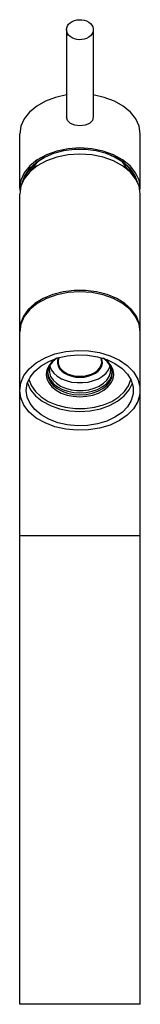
# Model space of a CAD drawing. Header units: millimetres. Extents: x -0.023 to 0.023, y 0 to 0.368.
import ezdxf

# ---------------------------------------------------------------- set-up
doc = ezdxf.new("R2010")
doc.units = ezdxf.units.MM
doc.layers.add('BLOCKS', color=3, linetype='Continuous')

msp = doc.modelspace()

# ---------------------------------------------------------------- linework, layer by layer
at = {"layer": 'BLOCKS'}
msp.add_line((0.02251, 0.175), (-0.02251, 0.175), dxfattribs=at)
for points, knots in [([(-0.00502, 0.36404), (-0.00502, 0.36404), (-0.00493, 0.36331), (-0.00493, 0.36331), (-0.00493, 0.36331), (-0.00493, 0.36331), (-0.00466, 0.36262), (-0.00466, 0.36262), (-0.00466, 0.36262), (-0.00466, 0.36262), (-0.00423, 0.36201), (-0.00423, 0.36201), (-0.00423, 0.36201), (-0.00423, 0.36201), (-0.00363, 0.36144), (-0.00363, 0.36144), (-0.00363, 0.36144), (-0.00363, 0.36144), (-0.0029, 0.36099), (-0.0029, 0.36099), (-0.0029, 0.36099), (-0.0029, 0.36099), (-0.00209, 0.36062), (-0.00209, 0.36062), (-0.00209, 0.36062), (-0.00209, 0.36062), (-0.00118, 0.36038), (-0.00118, 0.36038), (-0.00118, 0.36038), (-0.00118, 0.36038), (-0.00025, 0.36029), (-0.00025, 0.36029), (-0.00025, 0.36029), (-0.00025, 0.36029), (0.00069, 0.36032), (0.00069, 0.36032), (0.00069, 0.36032), (0.00069, 0.36032), (0.00163, 0.36047), (0.00163, 0.36047), (0.00163, 0.36047), (0.00163, 0.36047), (0.00247, 0.36078), (0.00247, 0.36078), (0.00247, 0.36078), (0.00247, 0.36078), (0.00326, 0.3612), (0.00326, 0.3612), (0.00326, 0.3612), (0.00326, 0.3612), (0.00392, 0.36171), (0.00392, 0.36171), (0.00392, 0.36171), (0.00392, 0.36171), (0.00444, 0.36232), (0.00444, 0.36232), (0.00444, 0.36232), (0.00444, 0.36232), (0.0048, 0.36298), (0.0048, 0.36298), (0.0048, 0.36298), (0.0048, 0.36298), (0.00498, 0.36368), (0.00498, 0.36368), (0.00498, 0.36368), (0.00498, 0.36368), (0.00498, 0.36437), (0.00498, 0.36437), (0.00498, 0.36437), (0.00498, 0.36437), (0.0048, 0.36507), (0.0048, 0.36507), (0.0048, 0.36507), (0.0048, 0.36507), (0.00444, 0.36573), (0.00444, 0.36573), (0.00444, 0.36573), (0.00444, 0.36573), (0.00392, 0.36633), (0.00392, 0.36633), (0.00392, 0.36633), (0.00392, 0.36633), (0.00326, 0.36685), (0.00326, 0.36685), (0.00326, 0.36685), (0.00326, 0.36685), (0.00247, 0.36727), (0.00247, 0.36727), (0.00247, 0.36727), (0.00247, 0.36727), (0.00163, 0.36757), (0.00163, 0.36757), (0.00163, 0.36757), (0.00163, 0.36757), (0.00069, 0.36772), (0.00069, 0.36772), (0.00069, 0.36772), (0.00069, 0.36772), (-0.00025, 0.36775), (-0.00025, 0.36775), (-0.00025, 0.36775), (-0.00025, 0.36775), (-0.00118, 0.36766), (-0.00118, 0.36766), (-0.00118, 0.36766), (-0.00118, 0.36766), (-0.00209, 0.36742), (-0.00209, 0.36742), (-0.00209, 0.36742), (-0.00209, 0.36742), (-0.0029, 0.36706), (-0.0029, 0.36706), (-0.0029, 0.36706), (-0.0029, 0.36706), (-0.00363, 0.36661), (-0.00363, 0.36661), (-0.00363, 0.36661), (-0.00363, 0.36661), (-0.00423, 0.36603), (-0.00423, 0.36603), (-0.00423, 0.36603), (-0.00423, 0.36603), (-0.00466, 0.36543), (-0.00466, 0.36543), (-0.00466, 0.36543), (-0.00466, 0.36543), (-0.00493, 0.36473), (-0.00493, 0.36473), (-0.00493, 0.36473), (-0.00493, 0.36473), (-0.00502, 0.36404), (-0.00502, 0.36404)], [0, 0, 0, 0, 0.030303, 0.030303, 0.030303, 0.030303, 0.060606, 0.060606, 0.060606, 0.060606, 0.090909, 0.090909, 0.090909, 0.090909, 0.121212, 0.121212, 0.121212, 0.121212, 0.151515, 0.151515, 0.151515, 0.151515, 0.181818, 0.181818, 0.181818, 0.181818, 0.212121, 0.212121, 0.212121, 0.212121, 0.242424, 0.242424, 0.242424, 0.242424, 0.272727, 0.272727, 0.272727, 0.272727, 0.30303, 0.30303, 0.30303, 0.30303, 0.333333, 0.333333, 0.333333, 0.333333, 0.363636, 0.363636, 0.363636, 0.363636, 0.393939, 0.393939, 0.393939, 0.393939, 0.424242, 0.424242, 0.424242, 0.424242, 0.454545, 0.454545, 0.454545, 0.454545, 0.484848, 0.484848, 0.484848, 0.484848, 0.515152, 0.515152, 0.515152, 0.515152, 0.545455, 0.545455, 0.545455, 0.545455, 0.575758, 0.575758, 0.575758, 0.575758, 0.606061, 0.606061, 0.606061, 0.606061, 0.636364, 0.636364, 0.636364, 0.636364, 0.666667, 0.666667, 0.666667, 0.666667, 0.69697, 0.69697, 0.69697, 0.69697, 0.727273, 0.727273, 0.727273, 0.727273, 0.757576, 0.757576, 0.757576, 0.757576, 0.787879, 0.787879, 0.787879, 0.787879, 0.818182, 0.818182, 0.818182, 0.818182, 0.848485, 0.848485, 0.848485, 0.848485, 0.878788, 0.878788, 0.878788, 0.878788, 0.909091, 0.909091, 0.909091, 0.909091, 0.939394, 0.939394, 0.939394, 0.939394, 0.969697, 0.969697, 0.969697, 0.969697, 1, 1, 1, 1]), ([(-0.00502, 0.33966), (-0.00502, 0.33966), (-0.00913, 0.33875), (-0.00913, 0.33875), (-0.00913, 0.33875), (-0.00913, 0.33875), (-0.01287, 0.33736), (-0.01287, 0.33736), (-0.01287, 0.33736), (-0.01287, 0.33736), (-0.01617, 0.33549), (-0.01617, 0.33549), (-0.01617, 0.33549), (-0.01617, 0.33549), (-0.01889, 0.33325), (-0.01889, 0.33325), (-0.01889, 0.33325), (-0.01889, 0.33325), (-0.02088, 0.33068), (-0.02088, 0.33068), (-0.02088, 0.33068), (-0.02088, 0.33068), (-0.02212, 0.32793), (-0.02212, 0.32793), (-0.02212, 0.32793), (-0.02212, 0.32793), (-0.02251, 0.32509), (-0.02251, 0.32509)], [0, 0, 0, 0, 0.142857, 0.142857, 0.142857, 0.142857, 0.285714, 0.285714, 0.285714, 0.285714, 0.428571, 0.428571, 0.428571, 0.428571, 0.571429, 0.571429, 0.571429, 0.571429, 0.714286, 0.714286, 0.714286, 0.714286, 0.857143, 0.857143, 0.857143, 0.857143, 1, 1, 1, 1]), ([(0.02251, 0.32509), (0.02251, 0.32509), (0.02208, 0.32793), (0.02208, 0.32793), (0.02208, 0.32793), (0.02208, 0.32793), (0.02084, 0.33068), (0.02084, 0.33068), (0.02084, 0.33068), (0.02084, 0.33068), (0.01885, 0.33325), (0.01885, 0.33325), (0.01885, 0.33325), (0.01885, 0.33325), (0.01616, 0.33549), (0.01616, 0.33549), (0.01616, 0.33549), (0.01616, 0.33549), (0.01287, 0.33736), (0.01287, 0.33736), (0.01287, 0.33736), (0.01287, 0.33736), (0.00909, 0.33875), (0.00909, 0.33875), (0.00909, 0.33875), (0.00909, 0.33875), (0.00498, 0.33966), (0.00498, 0.33966)], [0, 0, 0, 0, 0.142857, 0.142857, 0.142857, 0.142857, 0.285714, 0.285714, 0.285714, 0.285714, 0.428571, 0.428571, 0.428571, 0.428571, 0.571429, 0.571429, 0.571429, 0.571429, 0.714286, 0.714286, 0.714286, 0.714286, 0.857143, 0.857143, 0.857143, 0.857143, 1, 1, 1, 1]), ([(0, 0.32805), (0, 0.32805), (-0.00194, 0.3283), (-0.00194, 0.3283), (-0.00194, 0.3283), (-0.00194, 0.3283), (-0.00354, 0.32896), (-0.00354, 0.32896), (-0.00354, 0.32896), (-0.00354, 0.32896), (-0.00463, 0.33005), (-0.00463, 0.33005), (-0.00463, 0.33005), (-0.00463, 0.33005), (-0.00502, 0.33144), (-0.00502, 0.33144)], [0, 0, 0, 0, 0.25, 0.25, 0.25, 0.25, 0.5, 0.5, 0.5, 0.5, 0.75, 0.75, 0.75, 0.75, 1, 1, 1, 1]), ([(0.00498, 0.33144), (0.00498, 0.33144), (0.00462, 0.33005), (0.00462, 0.33005), (0.00462, 0.33005), (0.00462, 0.33005), (0.00353, 0.32896), (0.00353, 0.32896), (0.00353, 0.32896), (0.00353, 0.32896), (0.0019, 0.3283), (0.0019, 0.3283), (0.0019, 0.3283), (0.0019, 0.3283), (0, 0.32805), (0, 0.32805)], [0, 0, 0, 0, 0.25, 0.25, 0.25, 0.25, 0.5, 0.5, 0.5, 0.5, 0.75, 0.75, 0.75, 0.75, 1, 1, 1, 1]), ([(0.02251, 0.30488), (0.02251, 0.30488), (0.02205, 0.30778), (0.02205, 0.30778), (0.02205, 0.30778), (0.02205, 0.30778), (0.02078, 0.31059), (0.02078, 0.31059), (0.02078, 0.31059), (0.02078, 0.31059), (0.0187, 0.31319), (0.0187, 0.31319), (0.0187, 0.31319), (0.0187, 0.31319), (0.01592, 0.31545), (0.01592, 0.31545), (0.01592, 0.31545), (0.01592, 0.31545), (0.01251, 0.3173), (0.01251, 0.3173), (0.01251, 0.3173), (0.01251, 0.3173), (0.00861, 0.31869), (0.00861, 0.31869), (0.00861, 0.31869), (0.00861, 0.31869), (0.00438, 0.31953), (0.00438, 0.31953), (0.00438, 0.31953), (0.00438, 0.31953), (0, 0.31984), (0, 0.31984), (0, 0.31984), (0, 0.31984), (-0.00441, 0.31953), (-0.00441, 0.31953), (-0.00441, 0.31953), (-0.00441, 0.31953), (-0.00861, 0.31869), (-0.00861, 0.31869), (-0.00861, 0.31869), (-0.00861, 0.31869), (-0.01251, 0.3173), (-0.01251, 0.3173), (-0.01251, 0.3173), (-0.01251, 0.3173), (-0.01593, 0.31545), (-0.01593, 0.31545), (-0.01593, 0.31545), (-0.01593, 0.31545), (-0.01874, 0.31319), (-0.01874, 0.31319), (-0.01874, 0.31319), (-0.01874, 0.31319), (-0.02082, 0.31059), (-0.02082, 0.31059), (-0.02082, 0.31059), (-0.02082, 0.31059), (-0.02209, 0.30778), (-0.02209, 0.30778), (-0.02209, 0.30778), (-0.02209, 0.30778), (-0.02251, 0.30488), (-0.02251, 0.30488)], [0, 0, 0, 0, 0.0625, 0.0625, 0.0625, 0.0625, 0.125, 0.125, 0.125, 0.125, 0.1875, 0.1875, 0.1875, 0.1875, 0.25, 0.25, 0.25, 0.25, 0.3125, 0.3125, 0.3125, 0.3125, 0.375, 0.375, 0.375, 0.375, 0.4375, 0.4375, 0.4375, 0.4375, 0.5, 0.5, 0.5, 0.5, 0.5625, 0.5625, 0.5625, 0.5625, 0.625, 0.625, 0.625, 0.625, 0.6875, 0.6875, 0.6875, 0.6875, 0.75, 0.75, 0.75, 0.75, 0.8125, 0.8125, 0.8125, 0.8125, 0.875, 0.875, 0.875, 0.875, 0.9375, 0.9375, 0.9375, 0.9375, 1, 1, 1, 1]), ([(0.02251, 0.30264), (0.02251, 0.30264), (0.02205, 0.30554), (0.02205, 0.30554), (0.02205, 0.30554), (0.02205, 0.30554), (0.02078, 0.30835), (0.02078, 0.30835), (0.02078, 0.30835), (0.02078, 0.30835), (0.0187, 0.31095), (0.0187, 0.31095), (0.0187, 0.31095), (0.0187, 0.31095), (0.01592, 0.31319), (0.01592, 0.31319), (0.01592, 0.31319), (0.01592, 0.31319), (0.01251, 0.31506), (0.01251, 0.31506), (0.01251, 0.31506), (0.01251, 0.31506), (0.00861, 0.31645), (0.00861, 0.31645), (0.00861, 0.31645), (0.00861, 0.31645), (0.00438, 0.3173), (0.00438, 0.3173), (0.00438, 0.3173), (0.00438, 0.3173), (0, 0.31757), (0, 0.31757), (0, 0.31757), (0, 0.31757), (-0.00441, 0.3173), (-0.00441, 0.3173), (-0.00441, 0.3173), (-0.00441, 0.3173), (-0.00861, 0.31645), (-0.00861, 0.31645), (-0.00861, 0.31645), (-0.00861, 0.31645), (-0.01251, 0.31506), (-0.01251, 0.31506), (-0.01251, 0.31506), (-0.01251, 0.31506), (-0.01593, 0.31319), (-0.01593, 0.31319), (-0.01593, 0.31319), (-0.01593, 0.31319), (-0.01874, 0.31095), (-0.01874, 0.31095), (-0.01874, 0.31095), (-0.01874, 0.31095), (-0.02082, 0.30835), (-0.02082, 0.30835), (-0.02082, 0.30835), (-0.02082, 0.30835), (-0.02209, 0.30554), (-0.02209, 0.30554), (-0.02209, 0.30554), (-0.02209, 0.30554), (-0.02251, 0.30264), (-0.02251, 0.30264)], [0, 0, 0, 0, 0.0625, 0.0625, 0.0625, 0.0625, 0.125, 0.125, 0.125, 0.125, 0.1875, 0.1875, 0.1875, 0.1875, 0.25, 0.25, 0.25, 0.25, 0.3125, 0.3125, 0.3125, 0.3125, 0.375, 0.375, 0.375, 0.375, 0.4375, 0.4375, 0.4375, 0.4375, 0.5, 0.5, 0.5, 0.5, 0.5625, 0.5625, 0.5625, 0.5625, 0.625, 0.625, 0.625, 0.625, 0.6875, 0.6875, 0.6875, 0.6875, 0.75, 0.75, 0.75, 0.75, 0.8125, 0.8125, 0.8125, 0.8125, 0.875, 0.875, 0.875, 0.875, 0.9375, 0.9375, 0.9375, 0.9375, 1, 1, 1, 1]), ([(0.02151, 0.30703), (0.02151, 0.30703), (0.02051, 0.30968), (0.02051, 0.30968), (0.02051, 0.30968), (0.02051, 0.30968), (0.01879, 0.31216), (0.01879, 0.31216), (0.01879, 0.31216), (0.01879, 0.31216), (0.01637, 0.31437), (0.01637, 0.31437), (0.01637, 0.31437), (0.01637, 0.31437), (0.01338, 0.31627), (0.01338, 0.31627), (0.01338, 0.31627), (0.01338, 0.31627), (0.00991, 0.31772), (0.00991, 0.31772), (0.00991, 0.31772), (0.00991, 0.31772), (0.0061, 0.31875), (0.0061, 0.31875), (0.0061, 0.31875), (0.0061, 0.31875), (0.00205, 0.31926), (0.00205, 0.31926), (0.00205, 0.31926), (0.00205, 0.31926), (-0.00206, 0.31926), (-0.00206, 0.31926), (-0.00206, 0.31926), (-0.00206, 0.31926), (-0.00611, 0.31875), (-0.00611, 0.31875), (-0.00611, 0.31875), (-0.00611, 0.31875), (-0.00994, 0.31772), (-0.00994, 0.31772), (-0.00994, 0.31772), (-0.00994, 0.31772), (-0.01342, 0.31627), (-0.01342, 0.31627), (-0.01342, 0.31627), (-0.01342, 0.31627), (-0.01641, 0.31437), (-0.01641, 0.31437), (-0.01641, 0.31437), (-0.01641, 0.31437), (-0.0188, 0.31216), (-0.0188, 0.31216), (-0.0188, 0.31216), (-0.0188, 0.31216), (-0.02055, 0.30968), (-0.02055, 0.30968), (-0.02055, 0.30968), (-0.02055, 0.30968), (-0.02155, 0.30703), (-0.02155, 0.30703)], [0, 0, 0, 0, 0.066667, 0.066667, 0.066667, 0.066667, 0.133333, 0.133333, 0.133333, 0.133333, 0.2, 0.2, 0.2, 0.2, 0.266667, 0.266667, 0.266667, 0.266667, 0.333333, 0.333333, 0.333333, 0.333333, 0.4, 0.4, 0.4, 0.4, 0.466667, 0.466667, 0.466667, 0.466667, 0.533333, 0.533333, 0.533333, 0.533333, 0.6, 0.6, 0.6, 0.6, 0.666667, 0.666667, 0.666667, 0.666667, 0.733333, 0.733333, 0.733333, 0.733333, 0.8, 0.8, 0.8, 0.8, 0.866667, 0.866667, 0.866667, 0.866667, 0.933333, 0.933333, 0.933333, 0.933333, 1, 1, 1, 1]), ([(-0.00991, 0.31775), (-0.00991, 0.31775), (-0.01297, 0.31645), (-0.01297, 0.31645), (-0.01297, 0.31645), (-0.01297, 0.31645), (-0.01562, 0.31485), (-0.01562, 0.31485), (-0.01562, 0.31485), (-0.01562, 0.31485), (-0.01783, 0.31295), (-0.01783, 0.31295), (-0.01783, 0.31295), (-0.01783, 0.31295), (-0.01955, 0.31083), (-0.01955, 0.31083), (-0.01955, 0.31083), (-0.01955, 0.31083), (-0.02067, 0.30854), (-0.02067, 0.30854)], [0, 0, 0, 0, 0.2, 0.2, 0.2, 0.2, 0.4, 0.4, 0.4, 0.4, 0.6, 0.6, 0.6, 0.6, 0.8, 0.8, 0.8, 0.8, 1, 1, 1, 1]), ([(0.02066, 0.30854), (0.02066, 0.30854), (0.01951, 0.31083), (0.01951, 0.31083), (0.01951, 0.31083), (0.01951, 0.31083), (0.01782, 0.31295), (0.01782, 0.31295), (0.01782, 0.31295), (0.01782, 0.31295), (0.01559, 0.31485), (0.01559, 0.31485), (0.01559, 0.31485), (0.01559, 0.31485), (0.01293, 0.31645), (0.01293, 0.31645), (0.01293, 0.31645), (0.01293, 0.31645), (0.00988, 0.31775), (0.00988, 0.31775)], [0, 0, 0, 0, 0.2, 0.2, 0.2, 0.2, 0.4, 0.4, 0.4, 0.4, 0.6, 0.6, 0.6, 0.6, 0.8, 0.8, 0.8, 0.8, 1, 1, 1, 1]), ([(0.02251, 0.25146), (0.02251, 0.25146), (0.02217, 0.25424), (0.02217, 0.25424), (0.02217, 0.25424), (0.02217, 0.25424), (0.02112, 0.25696), (0.02112, 0.25696), (0.02112, 0.25696), (0.02112, 0.25696), (0.01927, 0.25947), (0.01927, 0.25947), (0.01927, 0.25947), (0.01927, 0.25947), (0.0168, 0.2617), (0.0168, 0.2617), (0.0168, 0.2617), (0.0168, 0.2617), (0.01371, 0.26361), (0.01371, 0.26361), (0.01371, 0.26361), (0.01371, 0.26361), (0.01015, 0.26509), (0.01015, 0.26509), (0.01015, 0.26509), (0.01015, 0.26509), (0.00622, 0.26612), (0.00622, 0.26612), (0.00622, 0.26612), (0.00622, 0.26612), (0.00208, 0.26663), (0.00208, 0.26663), (0.00208, 0.26663), (0.00208, 0.26663), (-0.00212, 0.26663), (-0.00212, 0.26663), (-0.00212, 0.26663), (-0.00212, 0.26663), (-0.00626, 0.26612), (-0.00626, 0.26612), (-0.00626, 0.26612), (-0.00626, 0.26612), (-0.01015, 0.26509), (-0.01015, 0.26509), (-0.01015, 0.26509), (-0.01015, 0.26509), (-0.01372, 0.26361), (-0.01372, 0.26361), (-0.01372, 0.26361), (-0.01372, 0.26361), (-0.0168, 0.2617), (-0.0168, 0.2617), (-0.0168, 0.2617), (-0.0168, 0.2617), (-0.01931, 0.25947), (-0.01931, 0.25947), (-0.01931, 0.25947), (-0.01931, 0.25947), (-0.02112, 0.25696), (-0.02112, 0.25696), (-0.02112, 0.25696), (-0.02112, 0.25696), (-0.02221, 0.25424), (-0.02221, 0.25424), (-0.02221, 0.25424), (-0.02221, 0.25424), (-0.02251, 0.25146), (-0.02251, 0.25146)], [0, 0, 0, 0, 0.058824, 0.058824, 0.058824, 0.058824, 0.117647, 0.117647, 0.117647, 0.117647, 0.176471, 0.176471, 0.176471, 0.176471, 0.235294, 0.235294, 0.235294, 0.235294, 0.294118, 0.294118, 0.294118, 0.294118, 0.352941, 0.352941, 0.352941, 0.352941, 0.411765, 0.411765, 0.411765, 0.411765, 0.470588, 0.470588, 0.470588, 0.470588, 0.529412, 0.529412, 0.529412, 0.529412, 0.588235, 0.588235, 0.588235, 0.588235, 0.647059, 0.647059, 0.647059, 0.647059, 0.705882, 0.705882, 0.705882, 0.705882, 0.764706, 0.764706, 0.764706, 0.764706, 0.823529, 0.823529, 0.823529, 0.823529, 0.882353, 0.882353, 0.882353, 0.882353, 0.941176, 0.941176, 0.941176, 0.941176, 1, 1, 1, 1]), ([(0.02251, 0.25116), (0.02251, 0.25116), (0.02205, 0.25409), (0.02205, 0.25409), (0.02205, 0.25409), (0.02205, 0.25409), (0.02078, 0.25687), (0.02078, 0.25687), (0.02078, 0.25687), (0.02078, 0.25687), (0.0187, 0.25947), (0.0187, 0.25947), (0.0187, 0.25947), (0.0187, 0.25947), (0.01592, 0.26173), (0.01592, 0.26173), (0.01592, 0.26173), (0.01592, 0.26173), (0.01251, 0.26358), (0.01251, 0.26358), (0.01251, 0.26358), (0.01251, 0.26358), (0.00861, 0.26497), (0.00861, 0.26497), (0.00861, 0.26497), (0.00861, 0.26497), (0.00438, 0.26581), (0.00438, 0.26581), (0.00438, 0.26581), (0.00438, 0.26581), (0, 0.26612), (0, 0.26612), (0, 0.26612), (0, 0.26612), (-0.00441, 0.26581), (-0.00441, 0.26581), (-0.00441, 0.26581), (-0.00441, 0.26581), (-0.00861, 0.26497), (-0.00861, 0.26497), (-0.00861, 0.26497), (-0.00861, 0.26497), (-0.01251, 0.26358), (-0.01251, 0.26358), (-0.01251, 0.26358), (-0.01251, 0.26358), (-0.01593, 0.26173), (-0.01593, 0.26173), (-0.01593, 0.26173), (-0.01593, 0.26173), (-0.01874, 0.25947), (-0.01874, 0.25947), (-0.01874, 0.25947), (-0.01874, 0.25947), (-0.02082, 0.25687), (-0.02082, 0.25687), (-0.02082, 0.25687), (-0.02082, 0.25687), (-0.02209, 0.25409), (-0.02209, 0.25409), (-0.02209, 0.25409), (-0.02209, 0.25409), (-0.02251, 0.25116), (-0.02251, 0.25116)], [0, 0, 0, 0, 0.0625, 0.0625, 0.0625, 0.0625, 0.125, 0.125, 0.125, 0.125, 0.1875, 0.1875, 0.1875, 0.1875, 0.25, 0.25, 0.25, 0.25, 0.3125, 0.3125, 0.3125, 0.3125, 0.375, 0.375, 0.375, 0.375, 0.4375, 0.4375, 0.4375, 0.4375, 0.5, 0.5, 0.5, 0.5, 0.5625, 0.5625, 0.5625, 0.5625, 0.625, 0.625, 0.625, 0.625, 0.6875, 0.6875, 0.6875, 0.6875, 0.75, 0.75, 0.75, 0.75, 0.8125, 0.8125, 0.8125, 0.8125, 0.875, 0.875, 0.875, 0.875, 0.9375, 0.9375, 0.9375, 0.9375, 1, 1, 1, 1]), ([(-0.02251, 0.22932), (-0.02251, 0.22932), (-0.02212, 0.22648), (-0.02212, 0.22648), (-0.02212, 0.22648), (-0.02212, 0.22648), (-0.02091, 0.22376), (-0.02091, 0.22376), (-0.02091, 0.22376), (-0.02091, 0.22376), (-0.01895, 0.22122), (-0.01895, 0.22122), (-0.01895, 0.22122), (-0.01895, 0.22122), (-0.01632, 0.21898), (-0.01632, 0.21898), (-0.01632, 0.21898), (-0.01632, 0.21898), (-0.01306, 0.21714), (-0.01306, 0.21714), (-0.01306, 0.21714), (-0.01306, 0.21714), (-0.00937, 0.21572), (-0.00937, 0.21572), (-0.00937, 0.21572), (-0.00937, 0.21572), (-0.00532, 0.21478), (-0.00532, 0.21478), (-0.00532, 0.21478), (-0.00532, 0.21478), (-0.00109, 0.21439), (-0.00109, 0.21439), (-0.00109, 0.21439), (-0.00109, 0.21439), (0.0032, 0.21451), (0.0032, 0.21451), (0.0032, 0.21451), (0.0032, 0.21451), (0.00734, 0.21518), (0.00734, 0.21518), (0.00734, 0.21518), (0.00734, 0.21518), (0.01124, 0.21635), (0.01124, 0.21635), (0.01124, 0.21635), (0.01124, 0.21635), (0.01474, 0.21802), (0.01474, 0.21802), (0.01474, 0.21802), (0.01474, 0.21802), (0.01767, 0.22007), (0.01767, 0.22007), (0.01767, 0.22007), (0.01767, 0.22007), (0.02, 0.22246), (0.02, 0.22246), (0.02, 0.22246), (0.02, 0.22246), (0.0216, 0.22509), (0.0216, 0.22509), (0.0216, 0.22509), (0.0216, 0.22509), (0.02239, 0.2279), (0.02239, 0.2279), (0.02239, 0.2279), (0.02239, 0.2279), (0.02239, 0.23074), (0.02239, 0.23074), (0.02239, 0.23074), (0.02239, 0.23074), (0.0216, 0.23352), (0.0216, 0.23352), (0.0216, 0.23352), (0.0216, 0.23352), (0.02, 0.23617), (0.02, 0.23617), (0.02, 0.23617), (0.02, 0.23617), (0.01767, 0.23856), (0.01767, 0.23856), (0.01767, 0.23856), (0.01767, 0.23856), (0.01474, 0.24062), (0.01474, 0.24062), (0.01474, 0.24062), (0.01474, 0.24062), (0.01124, 0.24225), (0.01124, 0.24225), (0.01124, 0.24225), (0.01124, 0.24225), (0.00734, 0.24343), (0.00734, 0.24343), (0.00734, 0.24343), (0.00734, 0.24343), (0.0032, 0.24412), (0.0032, 0.24412), (0.0032, 0.24412), (0.0032, 0.24412), (-0.00109, 0.24424), (-0.00109, 0.24424), (-0.00109, 0.24424), (-0.00109, 0.24424), (-0.00532, 0.24385), (-0.00532, 0.24385), (-0.00532, 0.24385), (-0.00532, 0.24385), (-0.00937, 0.24291), (-0.00937, 0.24291), (-0.00937, 0.24291), (-0.00937, 0.24291), (-0.01306, 0.24149), (-0.01306, 0.24149), (-0.01306, 0.24149), (-0.01306, 0.24149), (-0.01632, 0.23962), (-0.01632, 0.23962), (-0.01632, 0.23962), (-0.01632, 0.23962), (-0.01895, 0.23738), (-0.01895, 0.23738), (-0.01895, 0.23738), (-0.01895, 0.23738), (-0.02091, 0.23487), (-0.02091, 0.23487), (-0.02091, 0.23487), (-0.02091, 0.23487), (-0.02212, 0.23213), (-0.02212, 0.23213), (-0.02212, 0.23213), (-0.02212, 0.23213), (-0.02251, 0.22932), (-0.02251, 0.22932)], [0, 0, 0, 0, 0.030303, 0.030303, 0.030303, 0.030303, 0.060606, 0.060606, 0.060606, 0.060606, 0.090909, 0.090909, 0.090909, 0.090909, 0.121212, 0.121212, 0.121212, 0.121212, 0.151515, 0.151515, 0.151515, 0.151515, 0.181818, 0.181818, 0.181818, 0.181818, 0.212121, 0.212121, 0.212121, 0.212121, 0.242424, 0.242424, 0.242424, 0.242424, 0.272727, 0.272727, 0.272727, 0.272727, 0.30303, 0.30303, 0.30303, 0.30303, 0.333333, 0.333333, 0.333333, 0.333333, 0.363636, 0.363636, 0.363636, 0.363636, 0.393939, 0.393939, 0.393939, 0.393939, 0.424242, 0.424242, 0.424242, 0.424242, 0.454545, 0.454545, 0.454545, 0.454545, 0.484848, 0.484848, 0.484848, 0.484848, 0.515152, 0.515152, 0.515152, 0.515152, 0.545455, 0.545455, 0.545455, 0.545455, 0.575758, 0.575758, 0.575758, 0.575758, 0.606061, 0.606061, 0.606061, 0.606061, 0.636364, 0.636364, 0.636364, 0.636364, 0.666667, 0.666667, 0.666667, 0.666667, 0.69697, 0.69697, 0.69697, 0.69697, 0.727273, 0.727273, 0.727273, 0.727273, 0.757576, 0.757576, 0.757576, 0.757576, 0.787879, 0.787879, 0.787879, 0.787879, 0.818182, 0.818182, 0.818182, 0.818182, 0.848485, 0.848485, 0.848485, 0.848485, 0.878788, 0.878788, 0.878788, 0.878788, 0.909091, 0.909091, 0.909091, 0.909091, 0.939394, 0.939394, 0.939394, 0.939394, 0.969697, 0.969697, 0.969697, 0.969697, 1, 1, 1, 1]), ([(-0.02004, 0.22932), (-0.02004, 0.22932), (-0.01967, 0.22681), (-0.01967, 0.22681), (-0.01967, 0.22681), (-0.01967, 0.22681), (-0.01858, 0.22436), (-0.01858, 0.22436), (-0.01858, 0.22436), (-0.01858, 0.22436), (-0.01683, 0.22212), (-0.01683, 0.22212), (-0.01683, 0.22212), (-0.01683, 0.22212), (-0.01451, 0.22013), (-0.01451, 0.22013), (-0.01451, 0.22013), (-0.01451, 0.22013), (-0.01161, 0.2185), (-0.01161, 0.2185), (-0.01161, 0.2185), (-0.01161, 0.2185), (-0.00831, 0.21723), (-0.00831, 0.21723), (-0.00831, 0.21723), (-0.00831, 0.21723), (-0.00472, 0.21638), (-0.00472, 0.21638), (-0.00472, 0.21638), (-0.00472, 0.21638), (-0.00097, 0.21605), (-0.00097, 0.21605), (-0.00097, 0.21605), (-0.00097, 0.21605), (0.00284, 0.21617), (0.00284, 0.21617), (0.00284, 0.21617), (0.00284, 0.21617), (0.00652, 0.21675), (0.00652, 0.21675), (0.00652, 0.21675), (0.00652, 0.21675), (0.01, 0.2178), (0.01, 0.2178), (0.01, 0.2178), (0.01, 0.2178), (0.01308, 0.21925), (0.01308, 0.21925), (0.01308, 0.21925), (0.01308, 0.21925), (0.01571, 0.2211), (0.01571, 0.2211), (0.01571, 0.2211), (0.01571, 0.2211), (0.01776, 0.22321), (0.01776, 0.22321), (0.01776, 0.22321), (0.01776, 0.22321), (0.01918, 0.22557), (0.01918, 0.22557), (0.01918, 0.22557), (0.01918, 0.22557), (0.01991, 0.22805), (0.01991, 0.22805), (0.01991, 0.22805), (0.01991, 0.22805), (0.01991, 0.23058), (0.01991, 0.23058), (0.01991, 0.23058), (0.01991, 0.23058), (0.01918, 0.23306), (0.01918, 0.23306), (0.01918, 0.23306), (0.01918, 0.23306), (0.01776, 0.23539), (0.01776, 0.23539), (0.01776, 0.23539), (0.01776, 0.23539), (0.01571, 0.23753), (0.01571, 0.23753), (0.01571, 0.23753), (0.01571, 0.23753), (0.01308, 0.23935), (0.01308, 0.23935), (0.01308, 0.23935), (0.01308, 0.23935), (0.01, 0.24083), (0.01, 0.24083), (0.01, 0.24083), (0.01, 0.24083), (0.00652, 0.24185), (0.00652, 0.24185), (0.00652, 0.24185), (0.00652, 0.24185), (0.00284, 0.24246), (0.00284, 0.24246), (0.00284, 0.24246), (0.00284, 0.24246), (-0.00097, 0.24258), (-0.00097, 0.24258), (-0.00097, 0.24258), (-0.00097, 0.24258), (-0.00472, 0.24222), (-0.00472, 0.24222), (-0.00472, 0.24222), (-0.00472, 0.24222), (-0.00831, 0.2414), (-0.00831, 0.2414), (-0.00831, 0.2414), (-0.00831, 0.2414), (-0.01161, 0.24013), (-0.01161, 0.24013), (-0.01161, 0.24013), (-0.01161, 0.24013), (-0.01451, 0.23847), (-0.01451, 0.23847), (-0.01451, 0.23847), (-0.01451, 0.23847), (-0.01683, 0.23651), (-0.01683, 0.23651), (-0.01683, 0.23651), (-0.01683, 0.23651), (-0.01858, 0.23424), (-0.01858, 0.23424), (-0.01858, 0.23424), (-0.01858, 0.23424), (-0.01967, 0.23182), (-0.01967, 0.23182), (-0.01967, 0.23182), (-0.01967, 0.23182), (-0.02004, 0.22932), (-0.02004, 0.22932)], [0, 0, 0, 0, 0.030303, 0.030303, 0.030303, 0.030303, 0.060606, 0.060606, 0.060606, 0.060606, 0.090909, 0.090909, 0.090909, 0.090909, 0.121212, 0.121212, 0.121212, 0.121212, 0.151515, 0.151515, 0.151515, 0.151515, 0.181818, 0.181818, 0.181818, 0.181818, 0.212121, 0.212121, 0.212121, 0.212121, 0.242424, 0.242424, 0.242424, 0.242424, 0.272727, 0.272727, 0.272727, 0.272727, 0.30303, 0.30303, 0.30303, 0.30303, 0.333333, 0.333333, 0.333333, 0.333333, 0.363636, 0.363636, 0.363636, 0.363636, 0.393939, 0.393939, 0.393939, 0.393939, 0.424242, 0.424242, 0.424242, 0.424242, 0.454545, 0.454545, 0.454545, 0.454545, 0.484848, 0.484848, 0.484848, 0.484848, 0.515152, 0.515152, 0.515152, 0.515152, 0.545455, 0.545455, 0.545455, 0.545455, 0.575758, 0.575758, 0.575758, 0.575758, 0.606061, 0.606061, 0.606061, 0.606061, 0.636364, 0.636364, 0.636364, 0.636364, 0.666667, 0.666667, 0.666667, 0.666667, 0.69697, 0.69697, 0.69697, 0.69697, 0.727273, 0.727273, 0.727273, 0.727273, 0.757576, 0.757576, 0.757576, 0.757576, 0.787879, 0.787879, 0.787879, 0.787879, 0.818182, 0.818182, 0.818182, 0.818182, 0.848485, 0.848485, 0.848485, 0.848485, 0.878788, 0.878788, 0.878788, 0.878788, 0.909091, 0.909091, 0.909091, 0.909091, 0.939394, 0.939394, 0.939394, 0.939394, 0.969697, 0.969697, 0.969697, 0.969697, 1, 1, 1, 1]), ([(-0.00895, 0.24119), (-0.00895, 0.24119), (-0.01052, 0.23992), (-0.01052, 0.23992), (-0.01052, 0.23992), (-0.01052, 0.23992), (-0.01167, 0.23847), (-0.01167, 0.23847), (-0.01167, 0.23847), (-0.01167, 0.23847), (-0.01239, 0.2369), (-0.01239, 0.2369), (-0.01239, 0.2369), (-0.01239, 0.2369), (-0.01263, 0.23527), (-0.01263, 0.23527), (-0.01263, 0.23527), (-0.01263, 0.23527), (-0.01236, 0.23364), (-0.01236, 0.23364), (-0.01236, 0.23364), (-0.01236, 0.23364), (-0.01167, 0.2321), (-0.01167, 0.2321), (-0.01167, 0.2321), (-0.01167, 0.2321), (-0.01049, 0.23064), (-0.01049, 0.23064), (-0.01049, 0.23064), (-0.01049, 0.23064), (-0.00892, 0.22938), (-0.00892, 0.22938), (-0.00892, 0.22938), (-0.00892, 0.22938), (-0.00701, 0.22832), (-0.00701, 0.22832), (-0.00701, 0.22832), (-0.00701, 0.22832), (-0.00484, 0.22756), (-0.00484, 0.22756), (-0.00484, 0.22756), (-0.00484, 0.22756), (-0.00248, 0.22708), (-0.00248, 0.22708), (-0.00248, 0.22708), (-0.00248, 0.22708), (0, 0.22693), (0, 0.22693), (0, 0.22693), (0, 0.22693), (0.00244, 0.22708), (0.00244, 0.22708), (0.00244, 0.22708), (0.00244, 0.22708), (0.0048, 0.22756), (0.0048, 0.22756), (0.0048, 0.22756), (0.0048, 0.22756), (0.00698, 0.22832), (0.00698, 0.22832), (0.00698, 0.22832), (0.00698, 0.22832), (0.00888, 0.22938), (0.00888, 0.22938), (0.00888, 0.22938), (0.00888, 0.22938), (0.01045, 0.23064), (0.01045, 0.23064), (0.01045, 0.23064), (0.01045, 0.23064), (0.01163, 0.2321), (0.01163, 0.2321), (0.01163, 0.2321), (0.01163, 0.2321), (0.01235, 0.23364), (0.01235, 0.23364), (0.01235, 0.23364), (0.01235, 0.23364), (0.0126, 0.23527), (0.0126, 0.23527), (0.0126, 0.23527), (0.0126, 0.23527), (0.01235, 0.2369), (0.01235, 0.2369), (0.01235, 0.2369), (0.01235, 0.2369), (0.01166, 0.23847), (0.01166, 0.23847), (0.01166, 0.23847), (0.01166, 0.23847), (0.01048, 0.23992), (0.01048, 0.23992), (0.01048, 0.23992), (0.01048, 0.23992), (0.00894, 0.24119), (0.00894, 0.24119)], [0, 0, 0, 0, 0.041667, 0.041667, 0.041667, 0.041667, 0.083333, 0.083333, 0.083333, 0.083333, 0.125, 0.125, 0.125, 0.125, 0.166667, 0.166667, 0.166667, 0.166667, 0.208333, 0.208333, 0.208333, 0.208333, 0.25, 0.25, 0.25, 0.25, 0.291667, 0.291667, 0.291667, 0.291667, 0.333333, 0.333333, 0.333333, 0.333333, 0.375, 0.375, 0.375, 0.375, 0.416667, 0.416667, 0.416667, 0.416667, 0.458333, 0.458333, 0.458333, 0.458333, 0.5, 0.5, 0.5, 0.5, 0.541667, 0.541667, 0.541667, 0.541667, 0.583333, 0.583333, 0.583333, 0.583333, 0.625, 0.625, 0.625, 0.625, 0.666667, 0.666667, 0.666667, 0.666667, 0.708333, 0.708333, 0.708333, 0.708333, 0.75, 0.75, 0.75, 0.75, 0.791667, 0.791667, 0.791667, 0.791667, 0.833333, 0.833333, 0.833333, 0.833333, 0.875, 0.875, 0.875, 0.875, 0.916667, 0.916667, 0.916667, 0.916667, 0.958333, 0.958333, 0.958333, 0.958333, 1, 1, 1, 1]), ([(-0.00867, 0.24128), (-0.00867, 0.24128), (-0.01015, 0.24007), (-0.01015, 0.24007), (-0.01015, 0.24007), (-0.01015, 0.24007), (-0.01124, 0.23868), (-0.01124, 0.23868), (-0.01124, 0.23868), (-0.01124, 0.23868), (-0.01191, 0.23717), (-0.01191, 0.23717), (-0.01191, 0.23717), (-0.01191, 0.23717), (-0.01212, 0.2356), (-0.01212, 0.2356), (-0.01212, 0.2356), (-0.01212, 0.2356), (-0.01188, 0.23406), (-0.01188, 0.23406), (-0.01188, 0.23406), (-0.01188, 0.23406), (-0.01118, 0.23255), (-0.01118, 0.23255), (-0.01118, 0.23255), (-0.01118, 0.23255), (-0.01003, 0.23116), (-0.01003, 0.23116), (-0.01003, 0.23116), (-0.01003, 0.23116), (-0.00855, 0.22995), (-0.00855, 0.22995), (-0.00855, 0.22995), (-0.00855, 0.22995), (-0.00671, 0.22898), (-0.00671, 0.22898), (-0.00671, 0.22898), (-0.00671, 0.22898), (-0.00463, 0.22823), (-0.00463, 0.22823), (-0.00463, 0.22823), (-0.00463, 0.22823), (-0.00236, 0.22777), (-0.00236, 0.22777), (-0.00236, 0.22777), (-0.00236, 0.22777), (0, 0.22762), (0, 0.22762), (0, 0.22762), (0, 0.22762), (0.00232, 0.22777), (0.00232, 0.22777), (0.00232, 0.22777), (0.00232, 0.22777), (0.00459, 0.22823), (0.00459, 0.22823), (0.00459, 0.22823), (0.00459, 0.22823), (0.00667, 0.22898), (0.00667, 0.22898), (0.00667, 0.22898), (0.00667, 0.22898), (0.00852, 0.22995), (0.00852, 0.22995), (0.00852, 0.22995), (0.00852, 0.22995), (0.01003, 0.23116), (0.01003, 0.23116), (0.01003, 0.23116), (0.01003, 0.23116), (0.01115, 0.23255), (0.01115, 0.23255), (0.01115, 0.23255), (0.01115, 0.23255), (0.01184, 0.23406), (0.01184, 0.23406), (0.01184, 0.23406), (0.01184, 0.23406), (0.01208, 0.2356), (0.01208, 0.2356), (0.01208, 0.2356), (0.01208, 0.2356), (0.01187, 0.23717), (0.01187, 0.23717), (0.01187, 0.23717), (0.01187, 0.23717), (0.01121, 0.23868), (0.01121, 0.23868), (0.01121, 0.23868), (0.01121, 0.23868), (0.01012, 0.24007), (0.01012, 0.24007), (0.01012, 0.24007), (0.01012, 0.24007), (0.00864, 0.24128), (0.00864, 0.24128)], [0, 0, 0, 0, 0.041667, 0.041667, 0.041667, 0.041667, 0.083333, 0.083333, 0.083333, 0.083333, 0.125, 0.125, 0.125, 0.125, 0.166667, 0.166667, 0.166667, 0.166667, 0.208333, 0.208333, 0.208333, 0.208333, 0.25, 0.25, 0.25, 0.25, 0.291667, 0.291667, 0.291667, 0.291667, 0.333333, 0.333333, 0.333333, 0.333333, 0.375, 0.375, 0.375, 0.375, 0.416667, 0.416667, 0.416667, 0.416667, 0.458333, 0.458333, 0.458333, 0.458333, 0.5, 0.5, 0.5, 0.5, 0.541667, 0.541667, 0.541667, 0.541667, 0.583333, 0.583333, 0.583333, 0.583333, 0.625, 0.625, 0.625, 0.625, 0.666667, 0.666667, 0.666667, 0.666667, 0.708333, 0.708333, 0.708333, 0.708333, 0.75, 0.75, 0.75, 0.75, 0.791667, 0.791667, 0.791667, 0.791667, 0.833333, 0.833333, 0.833333, 0.833333, 0.875, 0.875, 0.875, 0.875, 0.916667, 0.916667, 0.916667, 0.916667, 0.958333, 0.958333, 0.958333, 0.958333, 1, 1, 1, 1]), ([(-0.00801, 0.24149), (-0.00801, 0.24149), (-0.00834, 0.24046), (-0.00834, 0.24046), (-0.00834, 0.24046), (-0.00834, 0.24046), (-0.0084, 0.23941), (-0.0084, 0.23941), (-0.0084, 0.23941), (-0.0084, 0.23941), (-0.00816, 0.23838), (-0.00816, 0.23838), (-0.00816, 0.23838), (-0.00816, 0.23838), (-0.00762, 0.23741), (-0.00762, 0.23741), (-0.00762, 0.23741), (-0.00762, 0.23741), (-0.0068, 0.23651), (-0.0068, 0.23651), (-0.0068, 0.23651), (-0.0068, 0.23651), (-0.00574, 0.23572), (-0.00574, 0.23572), (-0.00574, 0.23572), (-0.00574, 0.23572), (-0.00451, 0.23509), (-0.00451, 0.23509), (-0.00451, 0.23509), (-0.00451, 0.23509), (-0.00308, 0.2346), (-0.00308, 0.2346), (-0.00308, 0.2346), (-0.00308, 0.2346), (-0.00157, 0.2343), (-0.00157, 0.2343), (-0.00157, 0.2343), (-0.00157, 0.2343), (0, 0.23421), (0, 0.23421), (0, 0.23421), (0, 0.23421), (0.00157, 0.2343), (0.00157, 0.2343), (0.00157, 0.2343), (0.00157, 0.2343), (0.00308, 0.2346), (0.00308, 0.2346), (0.00308, 0.2346), (0.00308, 0.2346), (0.00447, 0.23509), (0.00447, 0.23509), (0.00447, 0.23509), (0.00447, 0.23509), (0.00574, 0.23572), (0.00574, 0.23572), (0.00574, 0.23572), (0.00574, 0.23572), (0.00676, 0.23651), (0.00676, 0.23651), (0.00676, 0.23651), (0.00676, 0.23651), (0.00758, 0.23741), (0.00758, 0.23741), (0.00758, 0.23741), (0.00758, 0.23741), (0.00812, 0.23838), (0.00812, 0.23838), (0.00812, 0.23838), (0.00812, 0.23838), (0.00837, 0.23941), (0.00837, 0.23941), (0.00837, 0.23941), (0.00837, 0.23941), (0.00834, 0.24046), (0.00834, 0.24046), (0.00834, 0.24046), (0.00834, 0.24046), (0.008, 0.24149), (0.008, 0.24149)], [0, 0, 0, 0, 0.05, 0.05, 0.05, 0.05, 0.1, 0.1, 0.1, 0.1, 0.15, 0.15, 0.15, 0.15, 0.2, 0.2, 0.2, 0.2, 0.25, 0.25, 0.25, 0.25, 0.3, 0.3, 0.3, 0.3, 0.35, 0.35, 0.35, 0.35, 0.4, 0.4, 0.4, 0.4, 0.45, 0.45, 0.45, 0.45, 0.5, 0.5, 0.5, 0.5, 0.55, 0.55, 0.55, 0.55, 0.6, 0.6, 0.6, 0.6, 0.65, 0.65, 0.65, 0.65, 0.7, 0.7, 0.7, 0.7, 0.75, 0.75, 0.75, 0.75, 0.8, 0.8, 0.8, 0.8, 0.85, 0.85, 0.85, 0.85, 0.9, 0.9, 0.9, 0.9, 0.95, 0.95, 0.95, 0.95, 1, 1, 1, 1]), ([(-0.00783, 0.24155), (-0.00783, 0.24155), (-0.00813, 0.24056), (-0.00813, 0.24056), (-0.00813, 0.24056), (-0.00813, 0.24056), (-0.00813, 0.23956), (-0.00813, 0.23956), (-0.00813, 0.23956), (-0.00813, 0.23956), (-0.00789, 0.23856), (-0.00789, 0.23856), (-0.00789, 0.23856), (-0.00789, 0.23856), (-0.00735, 0.23762), (-0.00735, 0.23762), (-0.00735, 0.23762), (-0.00735, 0.23762), (-0.00656, 0.23675), (-0.00656, 0.23675), (-0.00656, 0.23675), (-0.00656, 0.23675), (-0.00556, 0.23599), (-0.00556, 0.23599), (-0.00556, 0.23599), (-0.00556, 0.23599), (-0.00435, 0.23539), (-0.00435, 0.23539), (-0.00435, 0.23539), (-0.00435, 0.23539), (-0.00299, 0.23494), (-0.00299, 0.23494), (-0.00299, 0.23494), (-0.00299, 0.23494), (-0.00151, 0.23466), (-0.00151, 0.23466), (-0.00151, 0.23466), (-0.00151, 0.23466), (0, 0.23457), (0, 0.23457), (0, 0.23457), (0, 0.23457), (0.00151, 0.23466), (0.00151, 0.23466), (0.00151, 0.23466), (0.00151, 0.23466), (0.00296, 0.23494), (0.00296, 0.23494), (0.00296, 0.23494), (0.00296, 0.23494), (0.00432, 0.23539), (0.00432, 0.23539), (0.00432, 0.23539), (0.00432, 0.23539), (0.00553, 0.23599), (0.00553, 0.23599), (0.00553, 0.23599), (0.00553, 0.23599), (0.00652, 0.23675), (0.00652, 0.23675), (0.00652, 0.23675), (0.00652, 0.23675), (0.00734, 0.23762), (0.00734, 0.23762), (0.00734, 0.23762), (0.00734, 0.23762), (0.00785, 0.23856), (0.00785, 0.23856), (0.00785, 0.23856), (0.00785, 0.23856), (0.00812, 0.23956), (0.00812, 0.23956), (0.00812, 0.23956), (0.00812, 0.23956), (0.00809, 0.24056), (0.00809, 0.24056), (0.00809, 0.24056), (0.00809, 0.24056), (0.00779, 0.24155), (0.00779, 0.24155)], [0, 0, 0, 0, 0.05, 0.05, 0.05, 0.05, 0.1, 0.1, 0.1, 0.1, 0.15, 0.15, 0.15, 0.15, 0.2, 0.2, 0.2, 0.2, 0.25, 0.25, 0.25, 0.25, 0.3, 0.3, 0.3, 0.3, 0.35, 0.35, 0.35, 0.35, 0.4, 0.4, 0.4, 0.4, 0.45, 0.45, 0.45, 0.45, 0.5, 0.5, 0.5, 0.5, 0.55, 0.55, 0.55, 0.55, 0.6, 0.6, 0.6, 0.6, 0.65, 0.65, 0.65, 0.65, 0.7, 0.7, 0.7, 0.7, 0.75, 0.75, 0.75, 0.75, 0.8, 0.8, 0.8, 0.8, 0.85, 0.85, 0.85, 0.85, 0.9, 0.9, 0.9, 0.9, 0.95, 0.95, 0.95, 0.95, 1, 1, 1, 1]), ([(-0.01212, 0.23605), (-0.01212, 0.23605), (-0.01179, 0.23454), (-0.01179, 0.23454), (-0.01179, 0.23454), (-0.01179, 0.23454), (-0.01103, 0.23309), (-0.01103, 0.23309), (-0.01103, 0.23309), (-0.01103, 0.23309), (-0.00988, 0.23176), (-0.00988, 0.23176), (-0.00988, 0.23176), (-0.00988, 0.23176), (-0.00837, 0.23061), (-0.00837, 0.23061), (-0.00837, 0.23061), (-0.00837, 0.23061), (-0.00656, 0.22965), (-0.00656, 0.22965), (-0.00656, 0.22965), (-0.00656, 0.22965), (-0.00451, 0.22895), (-0.00451, 0.22895), (-0.00451, 0.22895), (-0.00451, 0.22895), (-0.0023, 0.22853), (-0.0023, 0.22853), (-0.0023, 0.22853), (-0.0023, 0.22853), (0, 0.22838), (0, 0.22838), (0, 0.22838), (0, 0.22838), (0.00229, 0.22853), (0.00229, 0.22853), (0.00229, 0.22853), (0.00229, 0.22853), (0.0045, 0.22895), (0.0045, 0.22895), (0.0045, 0.22895), (0.0045, 0.22895), (0.00652, 0.22965), (0.00652, 0.22965), (0.00652, 0.22965), (0.00652, 0.22965), (0.00834, 0.23061), (0.00834, 0.23061), (0.00834, 0.23061), (0.00834, 0.23061), (0.00985, 0.23176), (0.00985, 0.23176), (0.00985, 0.23176), (0.00985, 0.23176), (0.01099, 0.23309), (0.01099, 0.23309), (0.01099, 0.23309), (0.01099, 0.23309), (0.01175, 0.23454), (0.01175, 0.23454), (0.01175, 0.23454), (0.01175, 0.23454), (0.01208, 0.23605), (0.01208, 0.23605)], [0, 0, 0, 0, 0.0625, 0.0625, 0.0625, 0.0625, 0.125, 0.125, 0.125, 0.125, 0.1875, 0.1875, 0.1875, 0.1875, 0.25, 0.25, 0.25, 0.25, 0.3125, 0.3125, 0.3125, 0.3125, 0.375, 0.375, 0.375, 0.375, 0.4375, 0.4375, 0.4375, 0.4375, 0.5, 0.5, 0.5, 0.5, 0.5625, 0.5625, 0.5625, 0.5625, 0.625, 0.625, 0.625, 0.625, 0.6875, 0.6875, 0.6875, 0.6875, 0.75, 0.75, 0.75, 0.75, 0.8125, 0.8125, 0.8125, 0.8125, 0.875, 0.875, 0.875, 0.875, 0.9375, 0.9375, 0.9375, 0.9375, 1, 1, 1, 1]), ([(-0.01112, 0.23889), (-0.01112, 0.23889), (-0.01148, 0.23741), (-0.01148, 0.23741), (-0.01148, 0.23741), (-0.01148, 0.23741), (-0.01142, 0.23596), (-0.01142, 0.23596), (-0.01142, 0.23596), (-0.01142, 0.23596), (-0.01097, 0.23451), (-0.01097, 0.23451), (-0.01097, 0.23451), (-0.01097, 0.23451), (-0.01006, 0.23315), (-0.01006, 0.23315), (-0.01006, 0.23315), (-0.01006, 0.23315), (-0.0088, 0.23194), (-0.0088, 0.23194), (-0.0088, 0.23194), (-0.0088, 0.23194), (-0.00722, 0.23092), (-0.00722, 0.23092), (-0.00722, 0.23092), (-0.00722, 0.23092), (-0.00535, 0.2301), (-0.00535, 0.2301), (-0.00535, 0.2301), (-0.00535, 0.2301), (-0.0033, 0.22956), (-0.0033, 0.22956), (-0.0033, 0.22956), (-0.0033, 0.22956), (-0.00112, 0.22926), (-0.00112, 0.22926), (-0.00112, 0.22926), (-0.00112, 0.22926), (0.00108, 0.22926), (0.00108, 0.22926), (0.00108, 0.22926), (0.00108, 0.22926), (0.00329, 0.22956), (0.00329, 0.22956), (0.00329, 0.22956), (0.00329, 0.22956), (0.00534, 0.2301), (0.00534, 0.2301), (0.00534, 0.2301), (0.00534, 0.2301), (0.00719, 0.23092), (0.00719, 0.23092), (0.00719, 0.23092), (0.00719, 0.23092), (0.00879, 0.23194), (0.00879, 0.23194), (0.00879, 0.23194), (0.00879, 0.23194), (0.01006, 0.23315), (0.01006, 0.23315), (0.01006, 0.23315), (0.01006, 0.23315), (0.01093, 0.23451), (0.01093, 0.23451), (0.01093, 0.23451), (0.01093, 0.23451), (0.01142, 0.23596), (0.01142, 0.23596), (0.01142, 0.23596), (0.01142, 0.23596), (0.01148, 0.23741), (0.01148, 0.23741), (0.01148, 0.23741), (0.01148, 0.23741), (0.01109, 0.23889), (0.01109, 0.23889)], [0, 0, 0, 0, 0.052632, 0.052632, 0.052632, 0.052632, 0.105263, 0.105263, 0.105263, 0.105263, 0.157895, 0.157895, 0.157895, 0.157895, 0.210526, 0.210526, 0.210526, 0.210526, 0.263158, 0.263158, 0.263158, 0.263158, 0.315789, 0.315789, 0.315789, 0.315789, 0.368421, 0.368421, 0.368421, 0.368421, 0.421053, 0.421053, 0.421053, 0.421053, 0.473684, 0.473684, 0.473684, 0.473684, 0.526316, 0.526316, 0.526316, 0.526316, 0.578947, 0.578947, 0.578947, 0.578947, 0.631579, 0.631579, 0.631579, 0.631579, 0.684211, 0.684211, 0.684211, 0.684211, 0.736842, 0.736842, 0.736842, 0.736842, 0.789474, 0.789474, 0.789474, 0.789474, 0.842105, 0.842105, 0.842105, 0.842105, 0.894737, 0.894737, 0.894737, 0.894737, 0.947368, 0.947368, 0.947368, 0.947368, 1, 1, 1, 1]), ([(-0.0113, 0.23832), (-0.0113, 0.23832), (-0.01073, 0.23699), (-0.01073, 0.23699), (-0.01073, 0.23699), (-0.01073, 0.23699), (-0.00976, 0.23572), (-0.00976, 0.23572), (-0.00976, 0.23572), (-0.00976, 0.23572), (-0.00849, 0.2346), (-0.00849, 0.2346), (-0.00849, 0.2346), (-0.00849, 0.2346), (-0.00692, 0.23367), (-0.00692, 0.23367), (-0.00692, 0.23367), (-0.00692, 0.23367), (-0.00511, 0.23294), (-0.00511, 0.23294), (-0.00511, 0.23294), (-0.00511, 0.23294), (-0.00315, 0.23243), (-0.00315, 0.23243), (-0.00315, 0.23243), (-0.00315, 0.23243), (-0.00106, 0.23219), (-0.00106, 0.23219), (-0.00106, 0.23219), (-0.00106, 0.23219), (0.00105, 0.23219), (0.00105, 0.23219), (0.00105, 0.23219), (0.00105, 0.23219), (0.00311, 0.23243), (0.00311, 0.23243), (0.00311, 0.23243), (0.00311, 0.23243), (0.0051, 0.23294), (0.0051, 0.23294), (0.0051, 0.23294), (0.0051, 0.23294), (0.00689, 0.23367), (0.00689, 0.23367), (0.00689, 0.23367), (0.00689, 0.23367), (0.00846, 0.2346), (0.00846, 0.2346), (0.00846, 0.2346), (0.00846, 0.2346), (0.00973, 0.23572), (0.00973, 0.23572), (0.00973, 0.23572), (0.00973, 0.23572), (0.01069, 0.23699), (0.01069, 0.23699), (0.01069, 0.23699), (0.01069, 0.23699), (0.0113, 0.23832), (0.0113, 0.23832)], [0, 0, 0, 0, 0.066667, 0.066667, 0.066667, 0.066667, 0.133333, 0.133333, 0.133333, 0.133333, 0.2, 0.2, 0.2, 0.2, 0.266667, 0.266667, 0.266667, 0.266667, 0.333333, 0.333333, 0.333333, 0.333333, 0.4, 0.4, 0.4, 0.4, 0.466667, 0.466667, 0.466667, 0.466667, 0.533333, 0.533333, 0.533333, 0.533333, 0.6, 0.6, 0.6, 0.6, 0.666667, 0.666667, 0.666667, 0.666667, 0.733333, 0.733333, 0.733333, 0.733333, 0.8, 0.8, 0.8, 0.8, 0.866667, 0.866667, 0.866667, 0.866667, 0.933333, 0.933333, 0.933333, 0.933333, 1, 1, 1, 1]), ([(-0.01961, 0.23203), (-0.01961, 0.23203), (-0.01843, 0.22956), (-0.01843, 0.22956), (-0.01843, 0.22956), (-0.01843, 0.22956), (-0.01659, 0.22729), (-0.01659, 0.22729), (-0.01659, 0.22729), (-0.01659, 0.22729), (-0.01408, 0.2253), (-0.01408, 0.2253), (-0.01408, 0.2253), (-0.01408, 0.2253), (-0.01106, 0.22367), (-0.01106, 0.22367), (-0.01106, 0.22367), (-0.01106, 0.22367), (-0.00762, 0.22246), (-0.00762, 0.22246), (-0.00762, 0.22246), (-0.00762, 0.22246), (-0.0039, 0.2217), (-0.0039, 0.2217), (-0.0039, 0.2217), (-0.0039, 0.2217), (0, 0.22146), (0, 0.22146), (0, 0.22146), (0, 0.22146), (0.00386, 0.2217), (0.00386, 0.2217), (0.00386, 0.2217), (0.00386, 0.2217), (0.00761, 0.22246), (0.00761, 0.22246), (0.00761, 0.22246), (0.00761, 0.22246), (0.01102, 0.22367), (0.01102, 0.22367), (0.01102, 0.22367), (0.01102, 0.22367), (0.01408, 0.2253), (0.01408, 0.2253), (0.01408, 0.2253), (0.01408, 0.2253), (0.01655, 0.22729), (0.01655, 0.22729), (0.01655, 0.22729), (0.01655, 0.22729), (0.01843, 0.22956), (0.01843, 0.22956), (0.01843, 0.22956), (0.01843, 0.22956), (0.01958, 0.23203), (0.01958, 0.23203)], [0, 0, 0, 0, 0.071429, 0.071429, 0.071429, 0.071429, 0.142857, 0.142857, 0.142857, 0.142857, 0.214286, 0.214286, 0.214286, 0.214286, 0.285714, 0.285714, 0.285714, 0.285714, 0.357143, 0.357143, 0.357143, 0.357143, 0.428571, 0.428571, 0.428571, 0.428571, 0.5, 0.5, 0.5, 0.5, 0.571429, 0.571429, 0.571429, 0.571429, 0.642857, 0.642857, 0.642857, 0.642857, 0.714286, 0.714286, 0.714286, 0.714286, 0.785714, 0.785714, 0.785714, 0.785714, 0.857143, 0.857143, 0.857143, 0.857143, 0.928571, 0.928571, 0.928571, 0.928571, 1, 1, 1, 1]), ([(-0.01907, 0.23339), (-0.01907, 0.23339), (-0.01816, 0.23104), (-0.01816, 0.23104), (-0.01816, 0.23104), (-0.01816, 0.23104), (-0.01665, 0.22883), (-0.01665, 0.22883), (-0.01665, 0.22883), (-0.01665, 0.22883), (-0.01451, 0.22687), (-0.01451, 0.22687), (-0.01451, 0.22687), (-0.01451, 0.22687), (-0.01188, 0.22521), (-0.01188, 0.22521), (-0.01188, 0.22521), (-0.01188, 0.22521), (-0.0088, 0.22391), (-0.0088, 0.22391), (-0.0088, 0.22391), (-0.0088, 0.22391), (-0.00541, 0.22303), (-0.00541, 0.22303), (-0.00541, 0.22303), (-0.00541, 0.22303), (-0.00185, 0.22258), (-0.00185, 0.22258), (-0.00185, 0.22258), (-0.00185, 0.22258), (0.00181, 0.22258), (0.00181, 0.22258), (0.00181, 0.22258), (0.00181, 0.22258), (0.00537, 0.22303), (0.00537, 0.22303), (0.00537, 0.22303), (0.00537, 0.22303), (0.00876, 0.22391), (0.00876, 0.22391), (0.00876, 0.22391), (0.00876, 0.22391), (0.01184, 0.22521), (0.01184, 0.22521), (0.01184, 0.22521), (0.01184, 0.22521), (0.0145, 0.22687), (0.0145, 0.22687), (0.0145, 0.22687), (0.0145, 0.22687), (0.01661, 0.22883), (0.01661, 0.22883), (0.01661, 0.22883), (0.01661, 0.22883), (0.01816, 0.23104), (0.01816, 0.23104), (0.01816, 0.23104), (0.01816, 0.23104), (0.01903, 0.23339), (0.01903, 0.23339)], [0, 0, 0, 0, 0.066667, 0.066667, 0.066667, 0.066667, 0.133333, 0.133333, 0.133333, 0.133333, 0.2, 0.2, 0.2, 0.2, 0.266667, 0.266667, 0.266667, 0.266667, 0.333333, 0.333333, 0.333333, 0.333333, 0.4, 0.4, 0.4, 0.4, 0.466667, 0.466667, 0.466667, 0.466667, 0.533333, 0.533333, 0.533333, 0.533333, 0.6, 0.6, 0.6, 0.6, 0.666667, 0.666667, 0.666667, 0.666667, 0.733333, 0.733333, 0.733333, 0.733333, 0.8, 0.8, 0.8, 0.8, 0.866667, 0.866667, 0.866667, 0.866667, 0.933333, 0.933333, 0.933333, 0.933333, 1, 1, 1, 1])]:
    msp.add_open_spline(points, degree=3, knots=knots, dxfattribs=at)
for points in [[(-0.00502, 0.36404), (-0.00502, 0.36404), (-0.00502, 0.33144), (-0.00502, 0.33144)], [(0.00498, 0.36404), (0.00498, 0.36404), (0.00498, 0.33144), (0.00498, 0.33144)], [(-0.02251, 0.30488), (-0.02251, 0.30488), (-0.02251, 0.32509), (-0.02251, 0.32509)], [(0.02251, 0.30488), (0.02251, 0.30488), (0.02251, 0.32509), (0.02251, 0.32509)], [(0.02251, 0.32509), (0.02251, 0.32509), (0.02254, 0.32509), (0.02254, 0.32509)], [(-0.01593, 0.31464), (-0.01593, 0.31464), (-0.01819, 0.31147), (-0.01819, 0.31147)], [(-0.01701, 0.31373), (-0.01701, 0.31373), (-0.01701, 0.31325), (-0.01701, 0.31325)], [(0.01816, 0.31147), (0.01816, 0.31147), (0.01589, 0.31464), (0.01589, 0.31464)], [(0.01701, 0.31325), (0.01701, 0.31325), (0.01701, 0.31373), (0.01701, 0.31373)], [(-0.01852, 0.31219), (-0.01852, 0.31219), (-0.01843, 0.31122), (-0.01843, 0.31122)], [(0.01843, 0.31122), (0.01843, 0.31122), (0.01849, 0.31219), (0.01849, 0.31219)], [(-0.02058, 0.30881), (-0.02058, 0.30881), (-0.02055, 0.30875), (-0.02055, 0.30875)], [(0.02054, 0.30875), (0.02054, 0.30875), (0.02057, 0.30881), (0.02057, 0.30881)], [(-0.02251, 0.30488), (-0.02251, 0.30488), (-0.02242, 0.30403), (-0.02242, 0.30403)], [(-0.02251, 0.30488), (-0.02251, 0.30488), (-0.02227, 0.30488), (-0.02227, 0.30488)], [(-0.02251, 0.25176), (-0.02251, 0.25176), (-0.02251, 0.30264), (-0.02251, 0.30264)], [(0.02223, 0.30488), (0.02223, 0.30488), (0.02251, 0.30488), (0.02251, 0.30488)], [(0.02239, 0.30403), (0.02239, 0.30403), (0.02251, 0.30488), (0.02251, 0.30488)], [(0.02251, 0.25176), (0.02251, 0.25176), (0.02251, 0.30264), (0.02251, 0.30264)], [(-0.02251, 0.25116), (-0.02251, 0.25116), (-0.02251, 0.25176), (-0.02251, 0.25176)], [(-0.02251, 0.22932), (-0.02251, 0.22932), (-0.02251, 0.25116), (-0.02251, 0.25116)], [(0.02251, 0.25116), (0.02251, 0.25116), (0.02251, 0.25176), (0.02251, 0.25176)], [(0.02251, 0.22932), (0.02251, 0.22932), (0.02251, 0.25116), (0.02251, 0.25116)], [(-0.02251, 0), (-0.02251, 0), (-0.02251, 0.22932), (-0.02251, 0.22932)], [(0.02251, 0), (0.02251, 0), (0.02251, 0.22932), (0.02251, 0.22932)], [(0.02251, 0), (0.02251, 0), (-0.02251, 0), (-0.02251, 0)], [(0.02251, 0), (0.02251, 0), (0.02254, 0), (0.02254, 0)]]:
    msp.add_open_spline(points, degree=3, dxfattribs=at)

doc.saveas('drawing.dxf')
